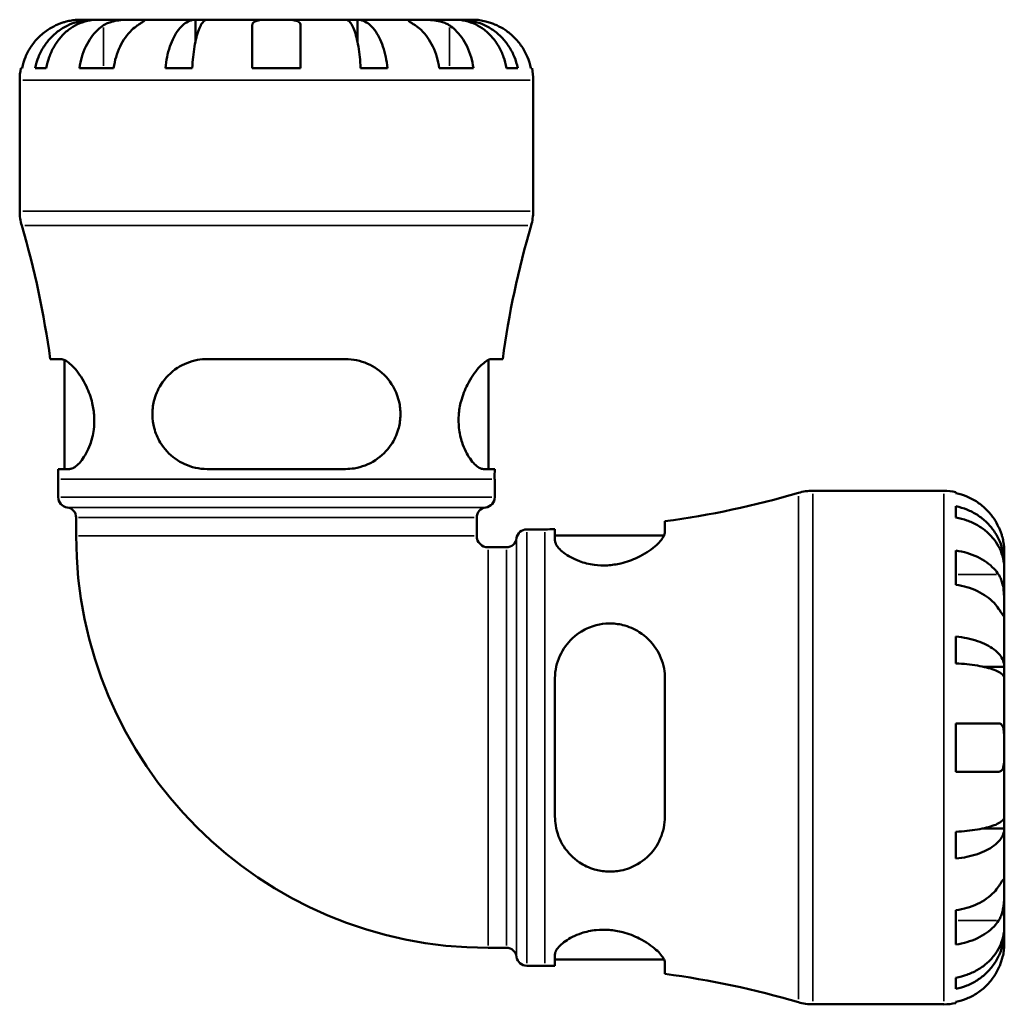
# Model space of a CAD drawing. Header units: millimetres. Extents: x 0 to 903, y 0 to 953.
# Tile 3 of 9: x 304 to 502, y 212 to 409. Entities that reach past the tile are written whole.
import ezdxf

# ---------------------------------------------------------------- set-up
doc = ezdxf.new("R2010")
doc.units = ezdxf.units.MM
doc.layers.add('Visible (ANSI)', color=7, linetype='Continuous', lineweight=50)
doc.layers.add('Visible Narrow (ANSI)', color=7, linetype='Continuous', lineweight=35)

msp = doc.modelspace()

# ---------------------------------------------------------------- linework, layer by layer
at = {"layer": 'Visible (ANSI)'}
for p, q in [((318.69, 409.43), (316.16, 409.43)), ((319.65, 409.43), (318.69, 409.43)), ((318.69, 409.43), (318.69, 409.38)), ((327.69, 409.43), (319.65, 409.43)), ((339.31, 409.43), (327.69, 409.43)), ((341.63, 409.43), (339.31, 409.43)), ((339.31, 409.43), (339.31, 405.14)), ((355.53, 409.43), (341.63, 409.43)), ((369.43, 409.43), (355.53, 409.43)), ((371.76, 409.43), (369.43, 409.43)), ((383.37, 409.43), (371.76, 409.43)), ((371.76, 409.43), (371.76, 405.14)), ((391.41, 409.43), (383.37, 409.43)), ((392.37, 409.43), (391.41, 409.43)), ((394.91, 409.43), (392.37, 409.43)), ((392.37, 409.43), (392.37, 409.38)), ((350.68, 399.73), (350.68, 408.3)), ((360.38, 408.3), (360.38, 399.73)), ((304.28, 399.73), (304.51, 399.73)), ((307.14, 399.73), (309.37, 399.73)), ((316.02, 399.73), (322.88, 399.73)), ((333.25, 399.73), (338.65, 399.73)), ((350.68, 399.73), (360.38, 399.73)), ((372.42, 399.73), (377.81, 399.73)), ((388.18, 399.73), (395.04, 399.73)), ((401.69, 399.73), (403.93, 399.73)), ((406.56, 399.73), (406.79, 399.73)), ((304.03, 371.03), (304.03, 397.3)), ((407.03, 371.03), (407.03, 397.3)), ((312.31, 341.35), (310.14, 341.35)), ((313.02, 319.3), (313.02, 341.17)), ((369.39, 341.35), (341.67, 341.35)), ((398.05, 319.3), (398.05, 341.17)), ((400.92, 341.35), (398.75, 341.35)), ((311.74, 319.3), (314, 319.3)), ((341.67, 319.3), (369.39, 319.3)), ((397.07, 319.3), (399.32, 319.3)), ((311.76, 313.64), (311.76, 317.28)), ((399.31, 313.64), (399.31, 317.28)), ((463.13, 314.93), (489.41, 314.93)), ((491.83, 314.68), (491.83, 314.45)), ((491.83, 311.82), (491.83, 309.59)), ((315.36, 305.88), (315.36, 309.55)), ((395.7, 305.88), (395.7, 309.55)), ((433.45, 306.65), (433.45, 308.81)), ((405.74, 307.2), (409.38, 307.2)), ((411.4, 307.21), (411.4, 304.96)), ((411.4, 305.94), (433.28, 305.94)), ((397.98, 303.6), (401.66, 303.6)), ((491.83, 302.94), (491.83, 296.08)), ((501.53, 300.27), (501.53, 302.8)), ((501.53, 300.27), (501.48, 300.27)), ((501.53, 299.3), (501.53, 300.27)), ((501.53, 291.27), (501.53, 299.3)), ((501.53, 279.65), (501.53, 291.27)), ((491.83, 285.71), (491.83, 280.31)), ((501.53, 279.65), (497.24, 279.65)), ((501.53, 277.32), (501.53, 279.65)), ((411.4, 277.29), (411.4, 249.57)), ((433.45, 249.57), (433.45, 277.29)), ((501.53, 263.43), (501.53, 277.32)), ((491.83, 268.28), (491.83, 258.58)), ((491.83, 268.28), (500.4, 268.28)), ((501.53, 249.53), (501.53, 263.43)), ((500.4, 258.58), (491.83, 258.58)), ((501.53, 247.2), (501.53, 249.53)), ((501.53, 247.2), (497.24, 247.2)), ((501.53, 235.59), (501.53, 247.2)), ((491.83, 246.54), (491.83, 241.15)), ((501.53, 227.55), (501.53, 235.59)), ((491.83, 230.78), (491.83, 223.92)), ((501.53, 226.59), (501.53, 227.55)), ((501.53, 226.59), (501.48, 226.59)), ((501.53, 224.05), (501.53, 226.59)), ((397.98, 223.26), (401.66, 223.26)), ((411.4, 221.89), (411.4, 219.64)), ((405.74, 219.65), (409.38, 219.65)), ((411.4, 220.91), (433.28, 220.91)), ((433.45, 218.04), (433.45, 220.21)), ((491.83, 217.27), (491.83, 215.03)), ((463.13, 211.93), (489.41, 211.93)), ((491.83, 212.4), (491.83, 212.17))]:
    msp.add_line(p, q, dxfattribs=at)
for centre, radius, start, end in [((316.16, 397.3), 12.13, 168.463, 180), ((394.91, 397.3), 12.13, 0, 11.537), ((314.33, 371.03), 10.3, 180, 196.3575), ((396.73, 371.03), 10.3, 343.6425, 0), ((131.21, 317.28), 180.55, 7.6604, 16.3575), ((579.85, 317.28), 180.55, 163.6425, 172.3396), ((131.21, 317.28), 180.55, 0, 0.6403), ((579.85, 317.28), 180.55, 179.3597, 180), ((409.38, 487.75), 180.55, 277.6604, 286.3575), ((463.13, 304.63), 10.3, 90, 106.3575), ((489.41, 302.8), 12.13, 78.463, 90), ((313.82, 313.64), 2.06, 180, 262.8192), ((397.25, 313.64), 2.06, 277.1808, 0), ((313.3, 309.55), 2.06, 0, 82.8192), ((397.76, 309.55), 2.06, 97.1808, 180), ((405.74, 305.14), 2.06, 90, 172.8192), ((409.38, 487.75), 180.55, 270, 270.6403), ((397.98, 305.88), 82.62, 180, 270), ((397.98, 305.88), 2.28, 180, 270), ((401.66, 305.66), 2.06, 270, 352.8192), ((401.66, 221.2), 2.06, 7.1808, 90), ((405.74, 221.71), 2.06, 187.1808, 270), ((409.38, 39.1), 180.55, 89.3597, 90), ((409.38, 39.1), 180.55, 73.6425, 82.3396), ((463.13, 222.23), 10.3, 253.6425, 270), ((489.41, 224.05), 12.13, 270, 281.537)]:
    msp.add_arc(centre, radius, start, end, dxfattribs=at)
for points, knots in [([(307.14, 399.73), (307.29, 400.5), (307.52, 401.26), (308.07, 402.63), (308.44, 403.35), (309.32, 404.71), (309.83, 405.34), (310.86, 406.4), (311.47, 406.93), (312.79, 407.83), (313.49, 408.21), (314.84, 408.79), (315.6, 409.03), (317.16, 409.35), (317.96, 409.43), (318.69, 409.43)], [0.230035, 0.230035, 0.230035, 0.230035, 0.448338, 0.448338, 0.672896, 0.672896, 0.897454, 0.897454, 1.122627, 1.122627, 1.3478, 1.3478, 1.573806, 1.573806, 1.799811, 1.799811, 1.799811, 1.799811]), ([(319.65, 409.43), (319.01, 409.43), (318.3, 409.35), (316.91, 409.03), (316.23, 408.79), (315.03, 408.21), (314.4, 407.83), (313.23, 406.93), (312.68, 406.4), (311.77, 405.34), (311.32, 404.71), (310.53, 403.35), (310.2, 402.63), (309.72, 401.26), (309.51, 400.5), (309.37, 399.73)], [5.405432, 5.405432, 5.405432, 5.405432, 5.631438, 5.631438, 5.857444, 5.857444, 6.082617, 6.082617, 6.30779, 6.30779, 6.532348, 6.532348, 6.756906, 6.756906, 6.975209, 6.975209, 6.975209, 6.975209]), ([(316.16, 409.43), (316.16, 409.43), (316.08, 409.43), (315.78, 409.42), (315.53, 409.41), (314.91, 409.35), (314.56, 409.31), (313.82, 409.16), (313.44, 409.07), (312.81, 408.89), (312.56, 408.8), (312.09, 408.63), (311.87, 408.54), (311.53, 408.4), (311.42, 408.35), (311.31, 408.3)], [0, 0, 0, 0, 0.1455897, 0.1455897, 0.3093084, 0.3093084, 0.4583051, 0.4583051, 0.5873511, 0.5873511, 0.6677541, 0.6677541, 0.7399915, 0.7399915, 0.7763225, 0.7763225, 0.7763225, 0.7763225]), ([(320.83, 408.3), (320.91, 408.35), (321, 408.4), (321.32, 408.58), (321.58, 408.7), (322.15, 408.92), (322.47, 409.02), (323.29, 409.21), (323.8, 409.28), (324.93, 409.39), (325.53, 409.41), (326.7, 409.43), (327.24, 409.43), (327.69, 409.43)], [-0.780901, -0.780901, -0.780901, -0.780901, -0.7424964, -0.7424964, -0.6416801, -0.6416801, -0.533088, -0.533088, -0.3772794, -0.3772794, -0.1925034, -0.1925034, 0, 0, 0, 0]), ([(327.69, 409.43), (327.96, 409.43), (328.19, 409.43), (328.6, 409.43), (328.77, 409.42), (329.05, 409.4), (329.12, 409.37), (329.1, 409.26), (329, 409.18), (328.73, 408.98), (328.59, 408.88), (328.25, 408.66), (328.06, 408.54), (327.8, 408.37), (327.74, 408.33), (327.69, 408.3)], [0, 0, 0, 0, 0.1137566, 0.1137566, 0.235381, 0.235381, 0.394309, 0.394309, 0.5463069, 0.5463069, 0.6520405, 0.6520405, 0.7538182, 0.7538182, 0.779338, 0.779338, 0.779338, 0.779338]), ([(333.25, 399.73), (333.33, 400.5), (333.45, 401.26), (333.74, 402.63), (333.93, 403.35), (334.39, 404.71), (334.66, 405.34), (335.2, 406.4), (335.52, 406.93), (336.21, 407.83), (336.58, 408.21), (337.29, 408.79), (337.69, 409.03), (338.51, 409.35), (338.92, 409.43), (339.31, 409.43)], [0.230035, 0.230035, 0.230035, 0.230035, 0.448338, 0.448338, 0.672896, 0.672896, 0.897454, 0.897454, 1.122627, 1.122627, 1.3478, 1.3478, 1.573806, 1.573806, 1.799811, 1.799811, 1.799811, 1.799811]), ([(341.63, 409.43), (341.45, 409.43), (341.24, 409.35), (340.84, 409.03), (340.64, 408.79), (340.29, 408.21), (340.11, 407.83), (339.77, 406.93), (339.61, 406.4), (339.34, 405.34), (339.21, 404.71), (338.98, 403.35), (338.89, 402.63), (338.75, 401.26), (338.69, 400.5), (338.65, 399.73)], [5.405432, 5.405432, 5.405432, 5.405432, 5.631438, 5.631438, 5.857444, 5.857444, 6.082617, 6.082617, 6.30779, 6.30779, 6.532348, 6.532348, 6.756906, 6.756906, 6.975209, 6.975209, 6.975209, 6.975209]), ([(350.68, 408.3), (350.68, 408.37), (350.69, 408.43), (350.73, 408.61), (350.78, 408.72), (350.95, 408.92), (351.07, 409.01), (351.46, 409.2), (351.77, 409.28), (352.58, 409.39), (353.1, 409.41), (354.26, 409.43), (354.89, 409.43), (355.53, 409.43)], [-0.775077, -0.775077, -0.775077, -0.775077, -0.725604, -0.725604, -0.6359426, -0.6359426, -0.5336564, -0.5336564, -0.3753162, -0.3753162, -0.1921678, -0.1921678, 0, 0, 0, 0]), ([(355.53, 409.43), (355.97, 409.43), (356.4, 409.43), (357.28, 409.42), (357.72, 409.42), (358.65, 409.37), (359.1, 409.32), (359.71, 409.16), (359.9, 409.07), (360.16, 408.88), (360.24, 408.78), (360.35, 408.56), (360.38, 408.44), (360.38, 408.3), (360.38, 408.3), (360.38, 408.3)], [-3.3753593, -3.3753593, -3.3753593, -3.3753593, -3.2447206, -3.2447206, -3.1008128, -3.1008128, -2.9131852, -2.9131852, -2.7854081, -2.7854081, -2.6909433, -2.6909433, -2.5942729, -2.5942729, -2.5910823, -2.5910823, -2.5910823, -2.5910823]), ([(372.42, 399.73), (372.38, 400.5), (372.32, 401.26), (372.17, 402.63), (372.08, 403.35), (371.85, 404.71), (371.72, 405.34), (371.45, 406.4), (371.29, 406.93), (370.95, 407.83), (370.77, 408.21), (370.42, 408.79), (370.23, 409.03), (369.82, 409.35), (369.62, 409.43), (369.43, 409.43)], [0.230035, 0.230035, 0.230035, 0.230035, 0.448338, 0.448338, 0.672896, 0.672896, 0.897454, 0.897454, 1.122627, 1.122627, 1.3478, 1.3478, 1.573806, 1.573806, 1.799811, 1.799811, 1.799811, 1.799811]), ([(371.76, 409.43), (372.14, 409.43), (372.56, 409.35), (373.37, 409.03), (373.77, 408.79), (374.48, 408.21), (374.85, 407.83), (375.54, 406.93), (375.86, 406.4), (376.4, 405.34), (376.67, 404.71), (377.13, 403.35), (377.32, 402.63), (377.61, 401.26), (377.73, 400.5), (377.81, 399.73)], [5.405432, 5.405432, 5.405432, 5.405432, 5.631438, 5.631438, 5.857444, 5.857444, 6.082617, 6.082617, 6.30779, 6.30779, 6.532348, 6.532348, 6.756906, 6.756906, 6.975209, 6.975209, 6.975209, 6.975209]), ([(383.37, 408.3), (383.29, 408.35), (383.21, 408.4), (382.93, 408.58), (382.75, 408.7), (382.42, 408.92), (382.28, 409.02), (382.02, 409.21), (381.95, 409.28), (381.96, 409.39), (382.08, 409.41), (382.56, 409.43), (382.92, 409.43), (383.37, 409.43)], [-0.780901, -0.780901, -0.780901, -0.780901, -0.7424964, -0.7424964, -0.6416801, -0.6416801, -0.533088, -0.533088, -0.3772794, -0.3772794, -0.1925034, -0.1925034, 0, 0, 0, 0]), ([(383.37, 409.43), (383.64, 409.43), (383.94, 409.43), (384.61, 409.43), (384.98, 409.42), (385.87, 409.4), (386.4, 409.37), (387.43, 409.26), (387.92, 409.18), (388.71, 408.98), (389.02, 408.88), (389.58, 408.66), (389.83, 408.54), (390.12, 408.37), (390.18, 408.33), (390.23, 408.3)], [0, 0, 0, 0, 0.1137566, 0.1137566, 0.235381, 0.235381, 0.394309, 0.394309, 0.5463069, 0.5463069, 0.6520405, 0.6520405, 0.7538182, 0.7538182, 0.779338, 0.779338, 0.779338, 0.779338]), ([(401.69, 399.73), (401.55, 400.5), (401.35, 401.26), (400.86, 402.63), (400.53, 403.35), (399.75, 404.71), (399.29, 405.34), (398.38, 406.4), (397.83, 406.93), (396.66, 407.83), (396.03, 408.21), (394.83, 408.79), (394.15, 409.03), (392.77, 409.35), (392.06, 409.43), (391.41, 409.43)], [0.230035, 0.230035, 0.230035, 0.230035, 0.448338, 0.448338, 0.672896, 0.672896, 0.897454, 0.897454, 1.122627, 1.122627, 1.3478, 1.3478, 1.573806, 1.573806, 1.799811, 1.799811, 1.799811, 1.799811]), ([(392.37, 409.43), (393.1, 409.43), (393.9, 409.35), (395.46, 409.03), (396.22, 408.79), (397.57, 408.21), (398.27, 407.83), (399.59, 406.93), (400.21, 406.4), (401.23, 405.34), (401.74, 404.71), (402.62, 403.35), (402.99, 402.63), (403.54, 401.26), (403.77, 400.5), (403.93, 399.73)], [5.405432, 5.405432, 5.405432, 5.405432, 5.631438, 5.631438, 5.857444, 5.857444, 6.082617, 6.082617, 6.30779, 6.30779, 6.532348, 6.532348, 6.756906, 6.756906, 6.975209, 6.975209, 6.975209, 6.975209]), ([(399.76, 408.3), (399.6, 408.37), (399.45, 408.43), (399.02, 408.61), (398.74, 408.72), (398.14, 408.92), (397.83, 409.01), (397.07, 409.2), (396.65, 409.28), (395.86, 409.39), (395.52, 409.41), (395.03, 409.43), (394.91, 409.43), (394.91, 409.43)], [-0.775077, -0.775077, -0.775077, -0.775077, -0.725604, -0.725604, -0.6359426, -0.6359426, -0.5336564, -0.5336564, -0.3753162, -0.3753162, -0.1921678, -0.1921678, 0, 0, 0, 0]), ([(311.31, 408.3), (310.76, 408.04), (310.2, 407.73), (308.98, 406.92), (308.35, 406.4), (307.29, 405.34), (306.76, 404.71), (305.85, 403.35), (305.47, 402.63), (304.9, 401.26), (304.67, 400.5), (304.51, 399.73)], [5.914315, 5.914315, 5.914315, 5.914315, 6.089731, 6.089731, 6.315131, 6.315131, 6.53972, 6.53972, 6.764309, 6.764309, 6.982427, 6.982427, 6.982427, 6.982427]), ([(316.02, 399.73), (316.13, 400.5), (316.3, 401.26), (316.7, 402.63), (316.97, 403.35), (317.62, 404.71), (317.99, 405.34), (318.74, 406.4), (319.19, 406.92), (320.05, 407.73), (320.44, 408.04), (320.83, 408.3)], [0.230037, 0.230037, 0.230037, 0.230037, 0.448154, 0.448154, 0.672744, 0.672744, 0.897333, 0.897333, 1.122733, 1.122733, 1.298149, 1.298149, 1.298149, 1.298149]), ([(327.69, 408.3), (327.3, 408.04), (326.9, 407.73), (326.05, 406.92), (325.6, 406.4), (324.85, 405.34), (324.48, 404.71), (323.83, 403.35), (323.56, 402.63), (323.16, 401.26), (322.99, 400.5), (322.88, 399.73)], [5.914315, 5.914315, 5.914315, 5.914315, 6.089731, 6.089731, 6.315131, 6.315131, 6.53972, 6.53972, 6.764309, 6.764309, 6.982427, 6.982427, 6.982427, 6.982427]), ([(388.18, 399.73), (388.07, 400.5), (387.9, 401.26), (387.5, 402.63), (387.23, 403.35), (386.59, 404.71), (386.21, 405.34), (385.46, 406.4), (385.02, 406.92), (384.16, 407.73), (383.76, 408.04), (383.37, 408.3)], [0.230037, 0.230037, 0.230037, 0.230037, 0.448154, 0.448154, 0.672744, 0.672744, 0.897333, 0.897333, 1.122733, 1.122733, 1.298149, 1.298149, 1.298149, 1.298149]), ([(390.23, 408.3), (390.62, 408.04), (391.02, 407.73), (391.87, 406.92), (392.32, 406.4), (393.07, 405.34), (393.45, 404.71), (394.09, 403.35), (394.36, 402.63), (394.76, 401.26), (394.93, 400.5), (395.04, 399.73)], [5.914315, 5.914315, 5.914315, 5.914315, 6.089731, 6.089731, 6.31513, 6.31513, 6.53972, 6.53972, 6.764309, 6.764309, 6.982426, 6.982426, 6.982426, 6.982426]), ([(406.56, 399.73), (406.4, 400.5), (406.16, 401.26), (405.59, 402.63), (405.21, 403.35), (404.3, 404.71), (403.77, 405.34), (402.71, 406.4), (402.08, 406.92), (400.87, 407.73), (400.31, 408.04), (399.76, 408.3)], [0.230037, 0.230037, 0.230037, 0.230037, 0.448154, 0.448154, 0.672744, 0.672744, 0.897333, 0.897333, 1.122733, 1.122733, 1.298149, 1.298149, 1.298149, 1.298149]), ([(312.31, 341.35), (312.55, 341.35), (312.82, 341.27), (313.74, 340.81), (314.46, 340.19), (315.96, 338.41), (316.75, 337.23), (317.89, 334.83), (318.31, 333.71), (318.8, 331.63), (318.93, 330.73), (319.03, 328.93), (318.99, 328.06), (318.74, 326.13), (318.48, 325.11), (317.68, 322.93), (317.08, 321.87), (315.84, 320.24), (315.2, 319.68), (314.4, 319.34), (314.19, 319.3), (314, 319.3)], [-3.946887, -3.946887, -3.946887, -3.946887, -3.709205, -3.709205, -3.206734, -3.206734, -2.683422, -2.683422, -2.303078, -2.303078, -2.026968, -2.026968, -1.759975, -1.759975, -1.414914, -1.414914, -0.932686, -0.932686, -0.440139, -0.440139, -0.252943, -0.252943, -0.252943, -0.252943]), ([(341.67, 319.3), (341.66, 319.3), (341.65, 319.3), (340.83, 319.3), (340.04, 319.39), (337.8, 319.89), (336.43, 320.51), (334.04, 322.23), (333.02, 323.33), (331.69, 325.52), (331.27, 326.51), (330.78, 328.4), (330.66, 329.27), (330.63, 331.08), (330.74, 332), (331.24, 334.09), (331.72, 335.22), (333.21, 337.57), (334.34, 338.71), (336.86, 340.35), (338.23, 340.9), (340.35, 341.29), (341.01, 341.35), (341.67, 341.35)], [-3.897341, -3.897341, -3.897341, -3.897341, -3.893489, -3.893489, -3.639256, -3.639256, -3.157741, -3.157741, -2.684887, -2.684887, -2.356238, -2.356238, -2.092742, -2.092742, -1.809818, -1.809818, -1.422811, -1.422811, -0.898936, -0.898936, -0.418798, -0.418798, -0.207868, -0.207868, -0.207868, -0.207868]), ([(369.39, 341.35), (370.14, 341.35), (370.88, 341.27), (373.12, 340.81), (374.54, 340.19), (377.04, 338.41), (378.13, 337.23), (379.52, 334.83), (379.95, 333.71), (380.37, 331.63), (380.45, 330.73), (380.36, 328.93), (380.22, 328.06), (379.65, 326.13), (379.17, 325.11), (377.71, 322.93), (376.62, 321.87), (374.1, 320.24), (372.66, 319.68), (370.57, 319.34), (369.98, 319.3), (369.39, 319.3)], [-3.946887, -3.946887, -3.946887, -3.946887, -3.709205, -3.709205, -3.206734, -3.206734, -2.683422, -2.683422, -2.303078, -2.303078, -2.026968, -2.026968, -1.759975, -1.759975, -1.414914, -1.414914, -0.932686, -0.932686, -0.440139, -0.440139, -0.252943, -0.252943, -0.252943, -0.252943]), ([(397.07, 319.3), (397.06, 319.3), (397.06, 319.3), (396.78, 319.3), (396.49, 319.39), (395.61, 319.89), (394.97, 320.51), (393.77, 322.23), (393.19, 323.33), (392.47, 325.52), (392.25, 326.51), (392.05, 328.4), (392.04, 329.27), (392.17, 331.08), (392.33, 332), (392.88, 334.09), (393.33, 335.22), (394.52, 337.57), (395.31, 338.71), (396.78, 340.35), (397.46, 340.9), (398.3, 341.29), (398.54, 341.35), (398.75, 341.35)], [-3.897341, -3.897341, -3.897341, -3.897341, -3.893489, -3.893489, -3.639256, -3.639256, -3.157741, -3.157741, -2.684887, -2.684887, -2.356238, -2.356238, -2.092742, -2.092742, -1.809818, -1.809818, -1.422811, -1.422811, -0.898936, -0.898936, -0.418798, -0.418798, -0.207868, -0.207868, -0.207868, -0.207868]), ([(500.4, 307.65), (500.15, 308.2), (499.83, 308.76), (499.03, 309.97), (498.5, 310.61), (497.44, 311.67), (496.81, 312.2), (495.46, 313.11), (494.73, 313.49), (493.37, 314.05), (492.61, 314.29), (491.83, 314.45)], [5.914315, 5.914315, 5.914315, 5.914315, 6.08973, 6.08973, 6.31513, 6.31513, 6.53972, 6.53972, 6.764309, 6.764309, 6.982426, 6.982426, 6.982426, 6.982426]), ([(491.83, 311.82), (492.61, 311.67), (493.37, 311.44), (494.73, 310.89), (495.46, 310.52), (496.81, 309.64), (497.44, 309.13), (498.5, 308.1), (499.03, 307.49), (499.94, 306.17), (500.32, 305.46), (500.89, 304.12), (501.14, 303.35), (501.46, 301.79), (501.53, 301), (501.53, 300.27)], [0.230035, 0.230035, 0.230035, 0.230035, 0.448338, 0.448338, 0.672896, 0.672896, 0.897454, 0.897454, 1.122627, 1.122627, 1.3478, 1.3478, 1.573806, 1.573806, 1.799811, 1.799811, 1.799811, 1.799811]), ([(501.53, 299.3), (501.53, 299.95), (501.46, 300.66), (501.14, 302.05), (500.89, 302.73), (500.32, 303.93), (499.94, 304.56), (499.03, 305.73), (498.5, 306.28), (497.44, 307.19), (496.81, 307.64), (495.46, 308.43), (494.73, 308.76), (493.37, 309.24), (492.61, 309.45), (491.83, 309.59)], [5.405432, 5.405432, 5.405432, 5.405432, 5.631438, 5.631438, 5.857444, 5.857444, 6.082617, 6.082617, 6.30779, 6.30779, 6.532348, 6.532348, 6.756906, 6.756906, 6.975209, 6.975209, 6.975209, 6.975209]), ([(433.45, 306.65), (433.45, 306.41), (433.37, 306.14), (432.92, 305.22), (432.29, 304.5), (430.52, 303), (429.34, 302.21), (426.94, 301.07), (425.81, 300.65), (423.73, 300.16), (422.83, 300.03), (421.03, 299.93), (420.16, 299.97), (418.23, 300.22), (417.22, 300.48), (415.03, 301.28), (413.97, 301.88), (412.34, 303.12), (411.79, 303.76), (411.45, 304.56), (411.4, 304.77), (411.4, 304.96)], [-3.946887, -3.946887, -3.946887, -3.946887, -3.709205, -3.709205, -3.206734, -3.206734, -2.683422, -2.683422, -2.303078, -2.303078, -2.026968, -2.026968, -1.759975, -1.759975, -1.414914, -1.414914, -0.932686, -0.932686, -0.440139, -0.440139, -0.252943, -0.252943, -0.252943, -0.252943]), ([(501.53, 302.8), (501.53, 302.8), (501.53, 302.88), (501.53, 303.18), (501.52, 303.43), (501.46, 304.05), (501.41, 304.4), (501.27, 305.14), (501.18, 305.52), (500.99, 306.15), (500.91, 306.4), (500.73, 306.87), (500.65, 307.09), (500.5, 307.43), (500.45, 307.54), (500.4, 307.65)], [0, 0, 0, 0, 0.1455897, 0.1455897, 0.3093084, 0.3093084, 0.4583051, 0.4583051, 0.5873511, 0.5873511, 0.6677541, 0.6677541, 0.7399915, 0.7399915, 0.7763225, 0.7763225, 0.7763225, 0.7763225]), ([(491.83, 302.94), (492.61, 302.82), (493.37, 302.66), (494.73, 302.25), (495.46, 301.98), (496.81, 301.34), (497.44, 300.97), (498.5, 300.22), (499.03, 299.77), (499.83, 298.91), (500.15, 298.52), (500.4, 298.13)], [0.230037, 0.230037, 0.230037, 0.230037, 0.448154, 0.448154, 0.672744, 0.672744, 0.897333, 0.897333, 1.122733, 1.122733, 1.298149, 1.298149, 1.298149, 1.298149]), ([(500.4, 298.13), (500.45, 298.05), (500.51, 297.96), (500.69, 297.64), (500.81, 297.38), (501.02, 296.81), (501.12, 296.49), (501.31, 295.67), (501.39, 295.16), (501.49, 294.03), (501.51, 293.42), (501.53, 292.26), (501.53, 291.72), (501.53, 291.27)], [-0.780901, -0.780901, -0.780901, -0.780901, -0.7424964, -0.7424964, -0.6416801, -0.6416801, -0.533088, -0.533088, -0.3772794, -0.3772794, -0.1925034, -0.1925034, 0, 0, 0, 0]), ([(500.4, 291.27), (500.15, 291.66), (499.83, 292.05), (499.03, 292.91), (498.5, 293.36), (497.44, 294.11), (496.81, 294.48), (495.46, 295.13), (494.73, 295.4), (493.37, 295.8), (492.61, 295.97), (491.83, 296.08)], [5.914315, 5.914315, 5.914315, 5.914315, 6.08973, 6.08973, 6.31513, 6.31513, 6.53972, 6.53972, 6.764309, 6.764309, 6.982426, 6.982426, 6.982426, 6.982426]), ([(501.53, 291.27), (501.53, 291), (501.53, 290.77), (501.53, 290.36), (501.53, 290.19), (501.5, 289.91), (501.47, 289.84), (501.36, 289.86), (501.28, 289.95), (501.08, 290.23), (500.99, 290.37), (500.76, 290.71), (500.64, 290.9), (500.47, 291.16), (500.44, 291.22), (500.4, 291.27)], [0, 0, 0, 0, 0.1137566, 0.1137566, 0.235381, 0.235381, 0.394309, 0.394309, 0.5463069, 0.5463069, 0.6520405, 0.6520405, 0.7538182, 0.7538182, 0.779338, 0.779338, 0.779338, 0.779338]), ([(411.4, 277.29), (411.4, 277.3), (411.4, 277.31), (411.4, 278.13), (411.49, 278.92), (411.99, 281.16), (412.62, 282.53), (414.34, 284.92), (415.43, 285.94), (417.63, 287.27), (418.61, 287.69), (420.51, 288.18), (421.37, 288.3), (423.18, 288.33), (424.1, 288.22), (426.2, 287.72), (427.32, 287.24), (429.67, 285.75), (430.81, 284.62), (432.45, 282.09), (433.01, 280.72), (433.39, 278.61), (433.45, 277.95), (433.45, 277.29)], [-3.897341, -3.897341, -3.897341, -3.897341, -3.893489, -3.893489, -3.639256, -3.639256, -3.157741, -3.157741, -2.684887, -2.684887, -2.356238, -2.356238, -2.092742, -2.092742, -1.809818, -1.809818, -1.422811, -1.422811, -0.898936, -0.898936, -0.418798, -0.418798, -0.207868, -0.207868, -0.207868, -0.207868]), ([(491.83, 285.71), (492.61, 285.63), (493.37, 285.51), (494.73, 285.22), (495.46, 285.03), (496.81, 284.56), (497.44, 284.3), (498.5, 283.76), (499.03, 283.44), (499.94, 282.75), (500.32, 282.38), (500.89, 281.67), (501.14, 281.27), (501.46, 280.45), (501.53, 280.03), (501.53, 279.65)], [0.230035, 0.230035, 0.230035, 0.230035, 0.448338, 0.448338, 0.672896, 0.672896, 0.897454, 0.897454, 1.122627, 1.122627, 1.3478, 1.3478, 1.573806, 1.573806, 1.799811, 1.799811, 1.799811, 1.799811]), ([(501.53, 277.32), (501.53, 277.51), (501.46, 277.72), (501.14, 278.12), (500.89, 278.32), (500.32, 278.67), (499.94, 278.85), (499.03, 279.19), (498.5, 279.35), (497.44, 279.62), (496.81, 279.75), (495.46, 279.97), (494.73, 280.07), (493.37, 280.21), (492.61, 280.27), (491.83, 280.31)], [5.405432, 5.405432, 5.405432, 5.405432, 5.631438, 5.631438, 5.857444, 5.857444, 6.082617, 6.082617, 6.30779, 6.30779, 6.532348, 6.532348, 6.756906, 6.756906, 6.975209, 6.975209, 6.975209, 6.975209]), ([(500.4, 268.28), (500.47, 268.28), (500.54, 268.27), (500.72, 268.23), (500.82, 268.18), (501.02, 268.01), (501.12, 267.89), (501.31, 267.5), (501.39, 267.19), (501.49, 266.37), (501.51, 265.86), (501.53, 264.7), (501.53, 264.07), (501.53, 263.43)], [-0.775077, -0.775077, -0.775077, -0.775077, -0.725604, -0.725604, -0.6359426, -0.6359426, -0.5336564, -0.5336564, -0.3753162, -0.3753162, -0.1921678, -0.1921678, 0, 0, 0, 0]), ([(501.53, 263.43), (501.53, 262.99), (501.53, 262.56), (501.53, 261.68), (501.52, 261.24), (501.48, 260.31), (501.43, 259.85), (501.26, 259.25), (501.18, 259.05), (500.98, 258.8), (500.89, 258.72), (500.67, 258.61), (500.55, 258.58), (500.41, 258.58), (500.4, 258.58), (500.4, 258.58)], [-3.3753593, -3.3753593, -3.3753593, -3.3753593, -3.2447206, -3.2447206, -3.1008128, -3.1008128, -2.9131852, -2.9131852, -2.7854081, -2.7854081, -2.6909433, -2.6909433, -2.5942729, -2.5942729, -2.5910823, -2.5910823, -2.5910823, -2.5910823]), ([(433.45, 249.57), (433.45, 248.82), (433.37, 248.08), (432.92, 245.83), (432.29, 244.42), (430.52, 241.92), (429.34, 240.83), (426.94, 239.44), (425.81, 239), (423.73, 238.58), (422.83, 238.51), (421.03, 238.6), (420.16, 238.74), (418.23, 239.31), (417.22, 239.79), (415.03, 241.25), (413.97, 242.34), (412.34, 244.86), (411.79, 246.3), (411.45, 248.39), (411.4, 248.98), (411.4, 249.57)], [-3.946887, -3.946887, -3.946887, -3.946887, -3.709205, -3.709205, -3.206734, -3.206734, -2.683422, -2.683422, -2.303078, -2.303078, -2.026968, -2.026968, -1.759975, -1.759975, -1.414914, -1.414914, -0.932686, -0.932686, -0.440139, -0.440139, -0.252943, -0.252943, -0.252943, -0.252943]), ([(491.83, 246.54), (492.61, 246.58), (493.37, 246.64), (494.73, 246.78), (495.46, 246.88), (496.81, 247.11), (497.44, 247.24), (498.5, 247.51), (499.03, 247.66), (499.94, 248), (500.32, 248.19), (500.89, 248.54), (501.14, 248.73), (501.46, 249.14), (501.53, 249.34), (501.53, 249.53)], [0.230035, 0.230035, 0.230035, 0.230035, 0.448338, 0.448338, 0.672896, 0.672896, 0.897454, 0.897454, 1.122627, 1.122627, 1.3478, 1.3478, 1.573806, 1.573806, 1.799811, 1.799811, 1.799811, 1.799811]), ([(501.53, 247.2), (501.53, 246.82), (501.46, 246.4), (501.14, 245.58), (500.89, 245.18), (500.32, 244.48), (499.94, 244.11), (499.03, 243.42), (498.5, 243.1), (497.44, 242.56), (496.81, 242.29), (495.46, 241.83), (494.73, 241.64), (493.37, 241.35), (492.61, 241.23), (491.83, 241.15)], [5.405432, 5.405432, 5.405432, 5.405432, 5.631438, 5.631438, 5.857444, 5.857444, 6.082617, 6.082617, 6.30779, 6.30779, 6.532348, 6.532348, 6.756906, 6.756906, 6.975209, 6.975209, 6.975209, 6.975209]), ([(500.4, 235.59), (500.45, 235.67), (500.51, 235.75), (500.69, 236.03), (500.81, 236.21), (501.02, 236.54), (501.12, 236.68), (501.31, 236.93), (501.39, 237.01), (501.49, 237), (501.51, 236.88), (501.53, 236.4), (501.53, 236.04), (501.53, 235.59)], [-0.780901, -0.780901, -0.780901, -0.780901, -0.7424964, -0.7424964, -0.6416801, -0.6416801, -0.533088, -0.533088, -0.3772794, -0.3772794, -0.1925034, -0.1925034, 0, 0, 0, 0]), ([(491.83, 230.78), (492.61, 230.89), (493.37, 231.06), (494.73, 231.46), (495.46, 231.73), (496.81, 232.37), (497.44, 232.74), (498.5, 233.5), (499.03, 233.94), (499.83, 234.8), (500.15, 235.2), (500.4, 235.59)], [0.230037, 0.230037, 0.230037, 0.230037, 0.448154, 0.448154, 0.672744, 0.672744, 0.897333, 0.897333, 1.122733, 1.122733, 1.298149, 1.298149, 1.298149, 1.298149]), ([(501.53, 235.59), (501.53, 235.32), (501.53, 235.02), (501.53, 234.35), (501.53, 233.98), (501.5, 233.09), (501.47, 232.56), (501.36, 231.53), (501.28, 231.04), (501.08, 230.25), (500.99, 229.94), (500.76, 229.38), (500.64, 229.12), (500.47, 228.84), (500.44, 228.78), (500.4, 228.73)], [0, 0, 0, 0, 0.1137566, 0.1137566, 0.235381, 0.235381, 0.394309, 0.394309, 0.5463069, 0.5463069, 0.6520405, 0.6520405, 0.7538182, 0.7538182, 0.779338, 0.779338, 0.779338, 0.779338]), ([(500.4, 228.73), (500.15, 228.34), (499.83, 227.94), (499.03, 227.08), (498.5, 226.64), (497.44, 225.89), (496.81, 225.51), (495.46, 224.87), (494.73, 224.6), (493.37, 224.2), (492.61, 224.03), (491.83, 223.92)], [5.914315, 5.914315, 5.914315, 5.914315, 6.08973, 6.08973, 6.31513, 6.31513, 6.53972, 6.53972, 6.764309, 6.764309, 6.982426, 6.982426, 6.982426, 6.982426]), ([(491.83, 217.27), (492.61, 217.41), (493.37, 217.61), (494.73, 218.1), (495.46, 218.43), (496.81, 219.21), (497.44, 219.66), (498.5, 220.58), (499.03, 221.12), (499.94, 222.3), (500.32, 222.93), (500.89, 224.12), (501.14, 224.8), (501.46, 226.19), (501.53, 226.9), (501.53, 227.55)], [0.230035, 0.230035, 0.230035, 0.230035, 0.448338, 0.448338, 0.672896, 0.672896, 0.897454, 0.897454, 1.122627, 1.122627, 1.3478, 1.3478, 1.573806, 1.573806, 1.799811, 1.799811, 1.799811, 1.799811]), ([(411.4, 221.89), (411.4, 221.9), (411.4, 221.9), (411.4, 222.17), (411.49, 222.47), (411.99, 223.35), (412.62, 223.99), (414.34, 225.19), (415.43, 225.76), (417.63, 226.49), (418.61, 226.71), (420.51, 226.91), (421.37, 226.92), (423.18, 226.79), (424.1, 226.63), (426.2, 226.08), (427.32, 225.63), (429.67, 224.44), (430.81, 223.65), (432.45, 222.18), (433.01, 221.5), (433.39, 220.66), (433.45, 220.42), (433.45, 220.21)], [-3.897341, -3.897341, -3.897341, -3.897341, -3.893489, -3.893489, -3.639256, -3.639256, -3.157741, -3.157741, -2.684887, -2.684887, -2.356238, -2.356238, -2.092742, -2.092742, -1.809818, -1.809818, -1.422811, -1.422811, -0.898936, -0.898936, -0.418798, -0.418798, -0.207868, -0.207868, -0.207868, -0.207868]), ([(501.53, 226.59), (501.53, 225.86), (501.46, 225.06), (501.14, 223.5), (500.89, 222.74), (500.32, 221.39), (499.94, 220.68), (499.03, 219.37), (498.5, 218.75), (497.44, 217.73), (496.81, 217.22), (495.46, 216.34), (494.73, 215.97), (493.37, 215.42), (492.61, 215.19), (491.83, 215.03)], [5.405432, 5.405432, 5.405432, 5.405432, 5.631438, 5.631438, 5.857444, 5.857444, 6.082617, 6.082617, 6.30779, 6.30779, 6.532348, 6.532348, 6.756906, 6.756906, 6.975209, 6.975209, 6.975209, 6.975209]), ([(500.4, 219.2), (500.47, 219.35), (500.54, 219.51), (500.72, 219.94), (500.82, 220.22), (501.02, 220.81), (501.12, 221.12), (501.31, 221.88), (501.39, 222.31), (501.49, 223.1), (501.51, 223.44), (501.53, 223.93), (501.53, 224.05), (501.53, 224.05)], [-0.775077, -0.775077, -0.775077, -0.775077, -0.725604, -0.725604, -0.6359426, -0.6359426, -0.5336564, -0.5336564, -0.3753162, -0.3753162, -0.1921678, -0.1921678, 0, 0, 0, 0]), ([(491.83, 212.4), (492.61, 212.56), (493.37, 212.8), (494.73, 213.37), (495.46, 213.75), (496.81, 214.66), (497.44, 215.18), (498.5, 216.25), (499.03, 216.88), (499.83, 218.09), (500.15, 218.65), (500.4, 219.2)], [0.230037, 0.230037, 0.230037, 0.230037, 0.448154, 0.448154, 0.672744, 0.672744, 0.897333, 0.897333, 1.122733, 1.122733, 1.298149, 1.298149, 1.298149, 1.298149])]:
    msp.add_open_spline(points, degree=3, knots=knots, dxfattribs=at)
at = {"layer": 'Visible Narrow (ANSI)'}
for p, q in [((320.83, 407.87), (320.83, 400.16)), ((390.23, 407.87), (390.23, 400.16)), ((406.4, 397.3), (304.67, 397.3)), ((304.67, 371.03), (406.4, 371.03)), ((405.99, 368.13), (305.08, 368.13)), ((398.77, 317.28), (312.3, 317.28)), ((463.13, 314.29), (463.13, 212.56)), ((489.41, 212.56), (489.41, 314.29)), ((312.3, 313.64), (398.77, 313.64)), ((460.23, 212.97), (460.23, 313.88)), ((314.08, 311.6), (396.99, 311.6)), ((395.21, 309.55), (315.86, 309.55)), ((405.74, 306.66), (405.74, 220.19)), ((409.38, 220.19), (409.38, 306.66)), ((395.21, 305.88), (315.86, 305.88)), ((403.7, 304.88), (403.7, 221.97)), ((397.98, 223.75), (397.98, 303.1)), ((401.66, 223.75), (401.66, 303.1)), ((499.97, 298.13), (492.26, 298.13)), ((499.97, 228.73), (492.26, 228.73))]:
    msp.add_line(p, q, dxfattribs=at)

doc.saveas('drawing.dxf')
